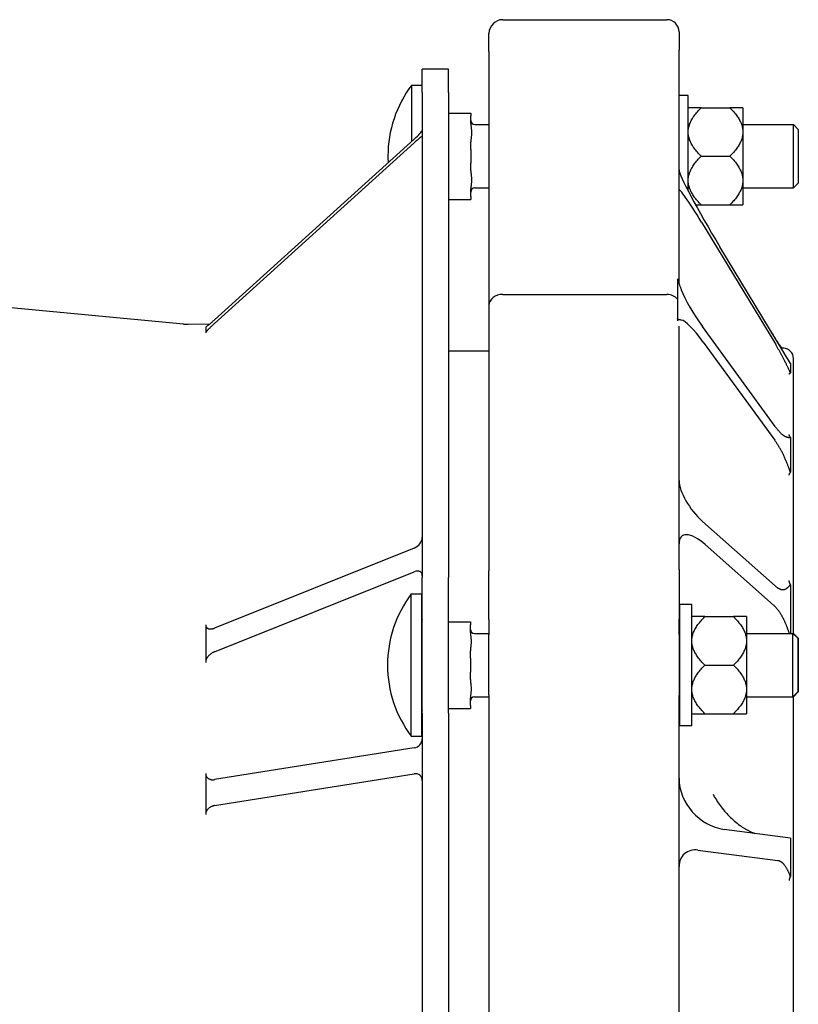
# Model space of a CAD drawing. Header units: millimetres. Extents: x 716 to 5005, y 168 to 1403.
# Tile 9 of 9: x 916 to 1109, y 1160 to 1403. Entities that reach past the tile are written whole.
import ezdxf

# ---------------------------------------------------------------- set-up
doc = ezdxf.new("R2010")
doc.units = ezdxf.units.MM
doc.layers.add('DETAIL', color=2, linetype='Continuous')

msp = doc.modelspace()

# ---------------------------------------------------------------- linework, layer by layer
at = {"layer": 'DETAIL'}
for p, q in [((1035.81, 1403.3), (1076.41, 1403.3)), ((1032.41, 1395.42), (1032.41, 1399.9)), ((1079.41, 1400.3), (1079.41, 1395.75)), ((1032.41, 1395.42), (1032.41, 1332.63)), ((1079.41, 1338.01), (1079.41, 1395.75)), ((1015.91, 1385.31), (1015.91, 1391.04)), ((1022.41, 1391.04), (1015.91, 1391.04)), ((1022.41, 1385.31), (1022.41, 1391.04)), ((1013.3, 1373.22), (1013.3, 1387.14)), ((1013.3, 1387.14), (1015.91, 1387.14)), ((1015.91, 1385.31), (1015.91, 1265.42)), ((1022.41, 1385.31), (1022.41, 1265.42)), ((1081.69, 1384.54), (1079.41, 1384.54)), ((1081.69, 1360.93), (1081.69, 1384.54)), ((1084.89, 1381.53), (1081.69, 1381.53)), ((1084.89, 1381.53), (1091.99, 1381.53)), ((1095.19, 1381.53), (1091.99, 1381.53)), ((1095.19, 1381.53), (1095.19, 1375.92)), ((1022.41, 1380.21), (1027.91, 1380.21)), ((1027.91, 1380.21), (1027.91, 1379.51)), ((1027.91, 1377.64), (1027.91, 1379.51)), ((1028.91, 1377.39), (1032.41, 1377.39)), ((1095.19, 1377.39), (1107.69, 1377.39)), ((1095.19, 1375.92), (1095.19, 1375.16)), ((1107.69, 1361.69), (1107.69, 1377.39)), ((1108.91, 1376.17), (1107.69, 1377.39)), ((1108.91, 1376.17), (1108.91, 1362.91)), ((1013.91, 1373.78), (964.54, 1329.1)), ((1027.91, 1371.23), (1027.91, 1373.11)), ((1095.19, 1375.16), (1095.19, 1363.92)), ((964.54, 1328.19), (1013.91, 1372.87)), ((1027.91, 1371.23), (1027.91, 1367.84)), ((1084.89, 1369.54), (1091.99, 1369.54)), ((1027.91, 1365.97), (1027.91, 1367.84)), ((1095.19, 1363.92), (1095.19, 1363.16)), ((1027.91, 1359.57), (1027.91, 1361.44)), ((1028.91, 1361.69), (1032.41, 1361.69)), ((1095.19, 1363.16), (1095.19, 1357.54)), ((1095.19, 1361.69), (1107.69, 1361.69)), ((1108.91, 1362.91), (1107.69, 1361.69)), ((1022.41, 1358.86), (1027.91, 1358.86)), ((1027.91, 1359.57), (1027.91, 1358.86)), ((1083.5, 1357.54), (1084.89, 1357.54)), ((1084.89, 1357.54), (1091.99, 1357.54)), ((1091.99, 1357.54), (1095.19, 1357.54)), ((1084.99, 1353.21), (1103.32, 1322.96)), ((1106.98, 1318.32), (1089.51, 1347.15)), ((1079, 1339.21), (1079, 1338.81)), ((1079, 1338.81), (1079, 1334.18)), ((1035.81, 1335.38), (1076.41, 1335.38)), ((1079, 1334.18), (1079, 1329.44)), ((956.86, 1328.05), (912.41, 1332.23)), ((1032.41, 1332.63), (1032.41, 1267.07)), ((1079, 1329.44), (1079, 1328.81)), ((957.97, 1328.01), (963.4, 1328.11)), ((962.41, 1327.37), (962.41, 1326.72)), ((962.41, 1326.72), (962.41, 1326.08)), ((1079.41, 1267.39), (1079.41, 1327.55)), ((1103.2, 1302.7), (1085.2, 1327.42)), ((962.41, 1326.08), (962.41, 1325.91)), ((1085.41, 1323.61), (1103.08, 1299.34)), ((1105.29, 1322.09), (1104.67, 1322.12)), ((1022.41, 1321.45), (1032.41, 1321.45)), ((1107.71, 1251.45), (1107.71, 1319.52)), ((1106.98, 1318.32), (1106.98, 1317.62)), ((1106.98, 1317.62), (1106.98, 1315.96)), ((1106.98, 1300.03), (1106.98, 1295.75)), ((1106.98, 1295.75), (1106.98, 1291.39)), ((1103.2, 1263.3), (1085.2, 1279.27)), ((1085.91, 1273.52), (1102.79, 1258.55)), ((1013.91, 1272.65), (964.54, 1252.87)), ((964.54, 1247.03), (1013.91, 1266.81)), ((1032.41, 1255), (1032.41, 1267.07)), ((1079.41, 1267.39), (1079.41, 1255.12)), ((1015.91, 1231.88), (1015.91, 1265.42)), ((1022.41, 1231.88), (1022.41, 1265.42)), ((1106.98, 1263.6), (1106.98, 1257.4)), ((1013.2, 1226.12), (1013.2, 1261.32)), ((1013.2, 1261.32), (1015.81, 1261.32)), ((1015.81, 1226.12), (1015.81, 1261.32)), ((1079.59, 1228.72), (1079.59, 1258.72)), ((1082.59, 1258.72), (1079.59, 1258.72)), ((1082.59, 1228.72), (1082.59, 1258.72)), ((1106.98, 1257.4), (1106.98, 1251.57)), ((962.41, 1253.71), (962.41, 1253.27)), ((1022.41, 1254.39), (1027.81, 1254.39)), ((1027.81, 1254.39), (1027.81, 1253.69)), ((1027.81, 1251.82), (1027.81, 1253.69)), ((1032.41, 1255), (1032.41, 1251.2)), ((1079.41, 1251.32), (1079.41, 1255.12)), ((1085.79, 1255.71), (1082.59, 1255.71)), ((1085.79, 1255.71), (1092.89, 1255.71)), ((1096.09, 1255.71), (1092.89, 1255.71)), ((1096.09, 1255.71), (1096.09, 1250.09)), ((962.41, 1253.27), (962.41, 1249.1)), ((1028.81, 1251.57), (1032.41, 1251.57)), ((1079.41, 1251.57), (1079.59, 1251.57)), ((1079.41, 1251.32), (1079.41, 1236.24)), ((1096.09, 1251.57), (1107.59, 1251.57)), ((1107.59, 1235.87), (1107.59, 1251.57)), ((1108.81, 1250.35), (1107.59, 1251.57)), ((1108.91, 1250.35), (1107.71, 1251.55)), ((962.41, 1249.1), (962.41, 1244.93)), ((1032.41, 1236.36), (1032.41, 1251.2)), ((1096.09, 1250.09), (1096.09, 1249.33)), ((1096.09, 1249.33), (1096.09, 1238.1)), ((1108.81, 1250.35), (1108.81, 1237.09)), ((1108.91, 1250.35), (1108.91, 1237.09)), ((1027.81, 1245.41), (1027.81, 1247.29)), ((962.41, 1244.93), (962.41, 1244.41)), ((1027.81, 1245.41), (1027.81, 1242.02)), ((1027.81, 1240.15), (1027.81, 1242.02)), ((1085.79, 1243.72), (1092.89, 1243.72)), ((1096.09, 1238.1), (1096.09, 1237.34)), ((1096.09, 1237.34), (1096.09, 1231.72)), ((1108.81, 1237.09), (1107.59, 1235.87)), ((1108.91, 1237.09), (1107.71, 1235.89)), ((1027.81, 1233.75), (1027.81, 1235.62)), ((1028.81, 1235.87), (1032.41, 1235.87)), ((1032.41, 1236.36), (1032.41, 1131.99)), ((1079.41, 1140.96), (1079.41, 1236.24)), ((1079.41, 1235.87), (1079.59, 1235.87)), ((1096.09, 1235.87), (1107.59, 1235.87)), ((1107.71, 1055.38), (1107.71, 1235.99)), ((1015.91, 1231.88), (1015.91, 1037.9)), ((1022.41, 1233.04), (1027.81, 1233.04)), ((1022.41, 1231.88), (1022.41, 1037.9)), ((1027.81, 1233.75), (1027.81, 1233.04)), ((1082.59, 1231.72), (1085.79, 1231.72)), ((1085.79, 1231.72), (1092.89, 1231.72)), ((1092.89, 1231.72), (1096.09, 1231.72)), ((1082.59, 1228.72), (1079.59, 1228.72)), ((1013.2, 1226.12), (1015.81, 1226.12)), ((1013.91, 1223.24), (964.54, 1215.41)), ((962.41, 1216.95), (962.41, 1216.44)), ((962.41, 1216.44), (962.41, 1211.87)), ((964.54, 1209.01), (1013.91, 1216.84)), ((962.41, 1211.87), (962.41, 1207.3)), ((962.41, 1207.3), (962.41, 1206.76)), ((1106.98, 1200.94), (1090.61, 1203.12)), ((1106.98, 1200.94), (1106.98, 1197.95)), ((1084.09, 1198.01), (1103.84, 1195.38)), ((1106.98, 1197.95), (1106.98, 1191.48))]:
    msp.add_line(p, q, dxfattribs=at)
at = {"layer": 'DETAIL', "flags": 128}
for points in [[(1081.69, 1375.92), (1081.71, 1376.14), (1081.74, 1376.36), (1081.78, 1376.59), (1081.83, 1376.81), (1081.89, 1377.04), (1081.96, 1377.26), (1082.04, 1377.48), (1082.13, 1377.71), (1082.23, 1377.94), (1082.33, 1378.16), (1082.45, 1378.39), (1082.58, 1378.62), (1082.71, 1378.85), (1082.86, 1379.09), (1083.01, 1379.32), (1083.18, 1379.56), (1083.36, 1379.79), (1083.54, 1380.03), (1083.74, 1380.28), (1083.95, 1380.52), (1084.17, 1380.77), (1084.4, 1381.02), (1084.64, 1381.28), (1084.89, 1381.53)], [(1091.99, 1381.53), (1092.25, 1381.28), (1092.49, 1381.02), (1092.72, 1380.77), (1092.94, 1380.52), (1093.14, 1380.28), (1093.34, 1380.03), (1093.53, 1379.79), (1093.7, 1379.56), (1093.87, 1379.32), (1094.03, 1379.09), (1094.17, 1378.85), (1094.31, 1378.62), (1094.43, 1378.39), (1094.55, 1378.16), (1094.66, 1377.94), (1094.76, 1377.71), (1094.84, 1377.48), (1094.92, 1377.26), (1094.99, 1377.04), (1095.05, 1376.81), (1095.1, 1376.59), (1095.14, 1376.36), (1095.17, 1376.14), (1095.19, 1375.92)], [(1027.91, 1377.64), (1027.92, 1377.45), (1027.93, 1377.26), (1027.95, 1377.07), (1027.97, 1376.88), (1027.99, 1376.7), (1028.01, 1376.51), (1028.04, 1376.32), (1028.06, 1376.13), (1028.08, 1375.93), (1028.1, 1375.74), (1028.11, 1375.55), (1028.11, 1375.37), (1028.11, 1375.19), (1028.1, 1375), (1028.08, 1374.81), (1028.06, 1374.62), (1028.04, 1374.42), (1028.01, 1374.23), (1027.99, 1374.04), (1027.97, 1373.86), (1027.95, 1373.68), (1027.93, 1373.49), (1027.92, 1373.29), (1027.91, 1373.11)], [(1084.89, 1369.54), (1084.64, 1369.8), (1084.4, 1370.05), (1084.17, 1370.3), (1083.95, 1370.55), (1083.74, 1370.79), (1083.54, 1371.04), (1083.36, 1371.28), (1083.18, 1371.51), (1083.01, 1371.75), (1082.86, 1371.98), (1082.71, 1372.22), (1082.58, 1372.45), (1082.45, 1372.68), (1082.33, 1372.91), (1082.23, 1373.13), (1082.13, 1373.36), (1082.04, 1373.59), (1081.96, 1373.81), (1081.89, 1374.03), (1081.83, 1374.26), (1081.78, 1374.48), (1081.74, 1374.71), (1081.71, 1374.93), (1081.69, 1375.16)], [(1095.19, 1375.16), (1095.17, 1374.93), (1095.14, 1374.71), (1095.1, 1374.48), (1095.05, 1374.26), (1094.99, 1374.03), (1094.92, 1373.81), (1094.84, 1373.59), (1094.76, 1373.36), (1094.66, 1373.13), (1094.55, 1372.91), (1094.43, 1372.68), (1094.31, 1372.45), (1094.17, 1372.22), (1094.03, 1371.98), (1093.87, 1371.75), (1093.7, 1371.51), (1093.53, 1371.28), (1093.34, 1371.04), (1093.14, 1370.79), (1092.94, 1370.55), (1092.72, 1370.3), (1092.49, 1370.05), (1092.25, 1369.8), (1091.99, 1369.54)], [(1081.69, 1363.92), (1081.71, 1364.15), (1081.74, 1364.37), (1081.78, 1364.59), (1081.83, 1364.82), (1081.89, 1365.04), (1081.96, 1365.27), (1082.04, 1365.49), (1082.13, 1365.72), (1082.23, 1365.94), (1082.33, 1366.17), (1082.45, 1366.4), (1082.58, 1366.63), (1082.71, 1366.86), (1082.86, 1367.09), (1083.01, 1367.33), (1083.18, 1367.56), (1083.36, 1367.8), (1083.54, 1368.04), (1083.74, 1368.28), (1083.95, 1368.53), (1084.17, 1368.78), (1084.4, 1369.03), (1084.64, 1369.28), (1084.89, 1369.54)], [(1091.99, 1369.54), (1092.25, 1369.28), (1092.49, 1369.03), (1092.72, 1368.78), (1092.94, 1368.53), (1093.14, 1368.28), (1093.34, 1368.04), (1093.53, 1367.8), (1093.7, 1367.56), (1093.87, 1367.33), (1094.03, 1367.09), (1094.17, 1366.86), (1094.31, 1366.63), (1094.43, 1366.4), (1094.55, 1366.17), (1094.66, 1365.94), (1094.76, 1365.72), (1094.84, 1365.49), (1094.92, 1365.27), (1094.99, 1365.04), (1095.05, 1364.82), (1095.1, 1364.59), (1095.14, 1364.37), (1095.17, 1364.15), (1095.19, 1363.92)], [(1027.91, 1365.97), (1027.92, 1365.78), (1027.93, 1365.59), (1027.95, 1365.4), (1027.97, 1365.22), (1027.99, 1365.03), (1028.01, 1364.85), (1028.04, 1364.65), (1028.06, 1364.46), (1028.08, 1364.27), (1028.1, 1364.07), (1028.11, 1363.89), (1028.11, 1363.7), (1028.11, 1363.52), (1028.1, 1363.34), (1028.08, 1363.14), (1028.06, 1362.95), (1028.04, 1362.76), (1028.01, 1362.56), (1027.99, 1362.38), (1027.97, 1362.19), (1027.95, 1362.01), (1027.93, 1361.82), (1027.92, 1361.62), (1027.91, 1361.44)], [(1084.89, 1357.54), (1084.64, 1357.8), (1084.4, 1358.05), (1084.17, 1358.31), (1083.95, 1358.55), (1083.74, 1358.8), (1083.54, 1359.04), (1083.36, 1359.28), (1083.18, 1359.52), (1083.01, 1359.76), (1082.86, 1359.99), (1082.71, 1360.22), (1082.58, 1360.45), (1082.45, 1360.68), (1082.33, 1360.91), (1082.23, 1361.14), (1082.13, 1361.37), (1082.04, 1361.59), (1081.96, 1361.82), (1081.89, 1362.04), (1081.83, 1362.26), (1081.78, 1362.49), (1081.74, 1362.71), (1081.71, 1362.94), (1081.69, 1363.16)], [(1095.19, 1363.16), (1095.17, 1362.94), (1095.14, 1362.71), (1095.1, 1362.49), (1095.05, 1362.26), (1094.99, 1362.04), (1094.92, 1361.82), (1094.84, 1361.59), (1094.76, 1361.37), (1094.66, 1361.14), (1094.55, 1360.91), (1094.43, 1360.68), (1094.31, 1360.45), (1094.17, 1360.22), (1094.03, 1359.99), (1093.87, 1359.76), (1093.7, 1359.52), (1093.53, 1359.28), (1093.34, 1359.04), (1093.14, 1358.8), (1092.94, 1358.55), (1092.72, 1358.31), (1092.49, 1358.05), (1092.25, 1357.8), (1091.99, 1357.54)], [(1079, 1338.81), (1079.03, 1338.78), (1079.06, 1338.74), (1079.09, 1338.69), (1079.12, 1338.64), (1079.15, 1338.59), (1079.19, 1338.53), (1079.22, 1338.46), (1079.25, 1338.4), (1079.28, 1338.32), (1079.32, 1338.24), (1079.35, 1338.16), (1079.39, 1338.07), (1079.43, 1337.97), (1079.47, 1337.87), (1079.51, 1337.76), (1079.56, 1337.64), (1079.6, 1337.52), (1079.65, 1337.4), (1079.7, 1337.26), (1079.75, 1337.13), (1079.8, 1336.99), (1079.86, 1336.84), (1079.92, 1336.69), (1079.97, 1336.54)], [(1079.98, 1329.04), (1079.92, 1329.05), (1079.86, 1329.05), (1079.81, 1329.06), (1079.76, 1329.06), (1079.71, 1329.06), (1079.66, 1329.07), (1079.61, 1329.07), (1079.56, 1329.08), (1079.52, 1329.08), (1079.48, 1329.09), (1079.44, 1329.1), (1079.4, 1329.11), (1079.36, 1329.12), (1079.32, 1329.13), (1079.28, 1329.15), (1079.25, 1329.17), (1079.22, 1329.19), (1079.19, 1329.21), (1079.16, 1329.24), (1079.12, 1329.27), (1079.09, 1329.3), (1079.06, 1329.34), (1079.03, 1329.39), (1079, 1329.44)], [(962.41, 1327.37), (962.46, 1327.39), (962.52, 1327.43), (962.58, 1327.47), (962.65, 1327.52), (962.72, 1327.57), (962.8, 1327.63), (962.88, 1327.69), (962.96, 1327.75), (963.05, 1327.82), (963.14, 1327.89), (963.23, 1327.97), (963.33, 1328.04), (963.42, 1328.12), (963.52, 1328.21), (963.62, 1328.29), (963.72, 1328.37), (963.82, 1328.46), (963.92, 1328.55), (964.02, 1328.64), (964.12, 1328.73), (964.23, 1328.82), (964.33, 1328.91), (964.43, 1329), (964.54, 1329.1)], [(964.54, 1328.19), (964.42, 1328.09), (964.3, 1327.98), (964.19, 1327.87), (964.08, 1327.77), (963.97, 1327.66), (963.86, 1327.56), (963.75, 1327.46), (963.64, 1327.36), (963.54, 1327.26), (963.43, 1327.16), (963.33, 1327.06), (963.24, 1326.96), (963.15, 1326.87), (963.06, 1326.78), (962.97, 1326.7), (962.89, 1326.61), (962.82, 1326.53), (962.75, 1326.46), (962.68, 1326.39), (962.62, 1326.32), (962.56, 1326.25), (962.5, 1326.19), (962.46, 1326.13), (962.41, 1326.08)], [(1104.83, 1322.11), (1104.75, 1322.24), (1104.66, 1322.36), (1104.57, 1322.49), (1104.48, 1322.62), (1104.39, 1322.75), (1104.3, 1322.89), (1104.21, 1323.02), (1104.11, 1323.16), (1104.02, 1323.3), (1103.93, 1323.44), (1103.83, 1323.59), (1103.74, 1323.73), (1103.64, 1323.88), (1103.54, 1324.03), (1103.45, 1324.18), (1103.35, 1324.33), (1103.25, 1324.49), (1103.16, 1324.64), (1103.06, 1324.8), (1102.96, 1324.95), (1102.86, 1325.11), (1102.77, 1325.27), (1102.67, 1325.43), (1102.57, 1325.59)], [(1105.41, 1319.23), (1105.33, 1319.38), (1105.26, 1319.53), (1105.17, 1319.69), (1105.09, 1319.84), (1105.01, 1319.99), (1104.93, 1320.15), (1104.84, 1320.31), (1104.76, 1320.46), (1104.67, 1320.62), (1104.59, 1320.78), (1104.5, 1320.93), (1104.41, 1321.09), (1104.32, 1321.25), (1104.23, 1321.41), (1104.14, 1321.56), (1104.05, 1321.72), (1103.96, 1321.88), (1103.87, 1322.03), (1103.78, 1322.19), (1103.69, 1322.34), (1103.6, 1322.5), (1103.5, 1322.65), (1103.41, 1322.8), (1103.32, 1322.96)], [(1106.98, 1315.96), (1106.93, 1316.05), (1106.89, 1316.14), (1106.85, 1316.24), (1106.8, 1316.34), (1106.75, 1316.45), (1106.7, 1316.56), (1106.65, 1316.67), (1106.6, 1316.78), (1106.54, 1316.9), (1106.49, 1317.03), (1106.43, 1317.16), (1106.37, 1317.29), (1106.3, 1317.42), (1106.24, 1317.56), (1106.17, 1317.7), (1106.1, 1317.84), (1106.03, 1317.99), (1105.95, 1318.15), (1105.87, 1318.31), (1105.79, 1318.48), (1105.7, 1318.66), (1105.61, 1318.84), (1105.51, 1319.03), (1105.41, 1319.23)], [(1106.67, 1315.7), (1106.67, 1315.7), (1106.67, 1315.71), (1106.68, 1315.72), (1106.68, 1315.73), (1106.69, 1315.74), (1106.7, 1315.75), (1106.7, 1315.76), (1106.71, 1315.77), (1106.72, 1315.78), (1106.73, 1315.79), (1106.74, 1315.8), (1106.75, 1315.81), (1106.76, 1315.82), (1106.78, 1315.84), (1106.79, 1315.85), (1106.81, 1315.86), (1106.82, 1315.87), (1106.84, 1315.88), (1106.86, 1315.89), (1106.88, 1315.91), (1106.9, 1315.92), (1106.93, 1315.93), (1106.95, 1315.95), (1106.98, 1315.96)], [(1103.2, 1302.7), (1103.3, 1302.57), (1103.39, 1302.44), (1103.49, 1302.31), (1103.59, 1302.19), (1103.69, 1302.07), (1103.78, 1301.95), (1103.88, 1301.83), (1103.98, 1301.72), (1104.07, 1301.61), (1104.17, 1301.51), (1104.26, 1301.4), (1104.36, 1301.3), (1104.45, 1301.21), (1104.54, 1301.12), (1104.63, 1301.03), (1104.72, 1300.94), (1104.81, 1300.86), (1104.9, 1300.78), (1104.99, 1300.71), (1105.08, 1300.64), (1105.16, 1300.58), (1105.25, 1300.52), (1105.33, 1300.46), (1105.41, 1300.41)], [(1105.41, 1300.41), (1105.51, 1300.35), (1105.61, 1300.3), (1105.7, 1300.26), (1105.79, 1300.22), (1105.87, 1300.19), (1105.95, 1300.16), (1106.02, 1300.13), (1106.09, 1300.11), (1106.16, 1300.1), (1106.23, 1300.08), (1106.3, 1300.07), (1106.36, 1300.06), (1106.42, 1300.05), (1106.48, 1300.04), (1106.54, 1300.04), (1106.59, 1300.04), (1106.65, 1300.03), (1106.7, 1300.03), (1106.75, 1300.03), (1106.8, 1300.03), (1106.85, 1300.03), (1106.89, 1300.03), (1106.93, 1300.03), (1106.98, 1300.03)], [(1106.98, 1300.03), (1106.95, 1300.07), (1106.92, 1300.11), (1106.9, 1300.15), (1106.87, 1300.19), (1106.85, 1300.22), (1106.83, 1300.26), (1106.81, 1300.29), (1106.79, 1300.33), (1106.77, 1300.36), (1106.76, 1300.4), (1106.75, 1300.43), (1106.73, 1300.46), (1106.72, 1300.49), (1106.71, 1300.52), (1106.7, 1300.55), (1106.69, 1300.57), (1106.68, 1300.6), (1106.68, 1300.62), (1106.67, 1300.65), (1106.66, 1300.67), (1106.66, 1300.69), (1106.65, 1300.72), (1106.65, 1300.74), (1106.65, 1300.76)], [(1105.41, 1295.33), (1105.33, 1295.51), (1105.24, 1295.7), (1105.15, 1295.88), (1105.06, 1296.06), (1104.97, 1296.24), (1104.88, 1296.42), (1104.78, 1296.6), (1104.69, 1296.77), (1104.59, 1296.95), (1104.5, 1297.12), (1104.4, 1297.29), (1104.3, 1297.46), (1104.2, 1297.63), (1104.1, 1297.8), (1104, 1297.96), (1103.9, 1298.13), (1103.8, 1298.29), (1103.7, 1298.45), (1103.59, 1298.6), (1103.49, 1298.75), (1103.39, 1298.91), (1103.29, 1299.05), (1103.18, 1299.2), (1103.08, 1299.34)], [(1106.98, 1291.39), (1106.93, 1291.51), (1106.89, 1291.63), (1106.84, 1291.75), (1106.8, 1291.89), (1106.75, 1292.02), (1106.7, 1292.16), (1106.64, 1292.3), (1106.59, 1292.45), (1106.53, 1292.6), (1106.47, 1292.76), (1106.41, 1292.92), (1106.35, 1293.08), (1106.29, 1293.25), (1106.22, 1293.42), (1106.15, 1293.6), (1106.08, 1293.77), (1106.01, 1293.95), (1105.93, 1294.14), (1105.86, 1294.32), (1105.78, 1294.51), (1105.69, 1294.7), (1105.61, 1294.9), (1105.51, 1295.11), (1105.41, 1295.33)], [(1106.63, 1290.66), (1106.63, 1290.68), (1106.64, 1290.71), (1106.64, 1290.73), (1106.65, 1290.76), (1106.66, 1290.78), (1106.66, 1290.81), (1106.67, 1290.84), (1106.68, 1290.87), (1106.69, 1290.89), (1106.7, 1290.92), (1106.72, 1290.95), (1106.73, 1290.98), (1106.74, 1291.01), (1106.76, 1291.04), (1106.77, 1291.08), (1106.79, 1291.11), (1106.81, 1291.14), (1106.83, 1291.18), (1106.85, 1291.21), (1106.87, 1291.25), (1106.9, 1291.28), (1106.92, 1291.32), (1106.95, 1291.36), (1106.98, 1291.39)], [(1105.41, 1262.43), (1105.51, 1262.45), (1105.61, 1262.49), (1105.7, 1262.52), (1105.79, 1262.56), (1105.87, 1262.6), (1105.95, 1262.65), (1106.02, 1262.7), (1106.09, 1262.75), (1106.16, 1262.8), (1106.23, 1262.85), (1106.3, 1262.9), (1106.36, 1262.96), (1106.42, 1263.02), (1106.48, 1263.07), (1106.54, 1263.13), (1106.59, 1263.19), (1106.65, 1263.24), (1106.7, 1263.3), (1106.75, 1263.35), (1106.8, 1263.41), (1106.85, 1263.46), (1106.89, 1263.51), (1106.93, 1263.55), (1106.98, 1263.6)], [(1106.98, 1263.6), (1106.95, 1263.65), (1106.92, 1263.71), (1106.9, 1263.77), (1106.87, 1263.82), (1106.85, 1263.88), (1106.83, 1263.93), (1106.81, 1263.98), (1106.79, 1264.03), (1106.77, 1264.08), (1106.76, 1264.12), (1106.75, 1264.17), (1106.73, 1264.21), (1106.72, 1264.26), (1106.71, 1264.3), (1106.7, 1264.34), (1106.69, 1264.38), (1106.68, 1264.42), (1106.68, 1264.45), (1106.67, 1264.49), (1106.66, 1264.52), (1106.66, 1264.56), (1106.65, 1264.59), (1106.65, 1264.62), (1106.65, 1264.64)], [(1103.2, 1263.3), (1103.3, 1263.22), (1103.39, 1263.14), (1103.49, 1263.06), (1103.59, 1262.99), (1103.69, 1262.92), (1103.78, 1262.85), (1103.88, 1262.79), (1103.98, 1262.74), (1104.07, 1262.68), (1104.17, 1262.63), (1104.26, 1262.59), (1104.36, 1262.55), (1104.45, 1262.51), (1104.54, 1262.48), (1104.63, 1262.46), (1104.72, 1262.43), (1104.81, 1262.42), (1104.9, 1262.4), (1104.99, 1262.4), (1105.08, 1262.39), (1105.16, 1262.39), (1105.25, 1262.4), (1105.33, 1262.41), (1105.41, 1262.43)], [(1105.41, 1254.84), (1105.32, 1255.04), (1105.22, 1255.23), (1105.12, 1255.42), (1105.02, 1255.61), (1104.92, 1255.8), (1104.82, 1255.98), (1104.71, 1256.15), (1104.61, 1256.33), (1104.5, 1256.5), (1104.39, 1256.66), (1104.28, 1256.82), (1104.17, 1256.98), (1104.06, 1257.14), (1103.95, 1257.29), (1103.83, 1257.43), (1103.72, 1257.57), (1103.61, 1257.71), (1103.49, 1257.84), (1103.37, 1257.97), (1103.26, 1258.1), (1103.14, 1258.22), (1103.03, 1258.33), (1102.91, 1258.44), (1102.79, 1258.55)], [(1082.59, 1250.09), (1082.61, 1250.32), (1082.64, 1250.54), (1082.68, 1250.77), (1082.73, 1250.99), (1082.79, 1251.21), (1082.86, 1251.44), (1082.94, 1251.66), (1083.03, 1251.89), (1083.13, 1252.12), (1083.23, 1252.34), (1083.35, 1252.57), (1083.48, 1252.8), (1083.61, 1253.03), (1083.76, 1253.26), (1083.91, 1253.5), (1084.08, 1253.73), (1084.26, 1253.97), (1084.44, 1254.21), (1084.64, 1254.46), (1084.85, 1254.7), (1085.07, 1254.95), (1085.3, 1255.2), (1085.54, 1255.45), (1085.79, 1255.71)], [(1092.89, 1255.71), (1093.15, 1255.45), (1093.39, 1255.2), (1093.62, 1254.95), (1093.84, 1254.7), (1094.04, 1254.46), (1094.24, 1254.21), (1094.43, 1253.97), (1094.6, 1253.73), (1094.77, 1253.5), (1094.93, 1253.26), (1095.07, 1253.03), (1095.21, 1252.8), (1095.33, 1252.57), (1095.45, 1252.34), (1095.56, 1252.12), (1095.66, 1251.89), (1095.74, 1251.66), (1095.82, 1251.44), (1095.89, 1251.21), (1095.95, 1250.99), (1096, 1250.77), (1096.04, 1250.54), (1096.07, 1250.32), (1096.09, 1250.09)], [(1106.7, 1251.57), (1106.66, 1251.68), (1106.62, 1251.8), (1106.58, 1251.92), (1106.54, 1252.04), (1106.5, 1252.16), (1106.45, 1252.29), (1106.4, 1252.42), (1106.36, 1252.55), (1106.31, 1252.68), (1106.26, 1252.81), (1106.21, 1252.95), (1106.16, 1253.09), (1106.1, 1253.23), (1106.05, 1253.36), (1105.99, 1253.51), (1105.94, 1253.65), (1105.88, 1253.79), (1105.82, 1253.93), (1105.76, 1254.08), (1105.7, 1254.22), (1105.63, 1254.37), (1105.56, 1254.53), (1105.49, 1254.68), (1105.41, 1254.84)], [(962.41, 1253.27), (962.46, 1253.18), (962.52, 1253.1), (962.58, 1253.02), (962.65, 1252.96), (962.72, 1252.9), (962.8, 1252.85), (962.88, 1252.8), (962.96, 1252.77), (963.05, 1252.73), (963.14, 1252.71), (963.23, 1252.69), (963.33, 1252.68), (963.42, 1252.67), (963.52, 1252.66), (963.62, 1252.66), (963.72, 1252.67), (963.82, 1252.68), (963.92, 1252.7), (964.02, 1252.72), (964.12, 1252.74), (964.23, 1252.77), (964.33, 1252.8), (964.43, 1252.83), (964.54, 1252.87)], [(1027.81, 1251.82), (1027.82, 1251.63), (1027.83, 1251.44), (1027.85, 1251.24), (1027.87, 1251.06), (1027.89, 1250.88), (1027.91, 1250.69), (1027.94, 1250.5), (1027.96, 1250.31), (1027.98, 1250.11), (1028, 1249.92), (1028.01, 1249.73), (1028.01, 1249.55), (1028.01, 1249.37), (1028, 1249.18), (1027.98, 1248.99), (1027.96, 1248.8), (1027.94, 1248.6), (1027.91, 1248.41), (1027.89, 1248.22), (1027.87, 1248.04), (1027.85, 1247.86), (1027.83, 1247.66), (1027.82, 1247.47), (1027.81, 1247.29)], [(1085.79, 1243.72), (1085.54, 1243.97), (1085.3, 1244.23), (1085.07, 1244.48), (1084.85, 1244.73), (1084.64, 1244.97), (1084.44, 1245.22), (1084.26, 1245.46), (1084.08, 1245.69), (1083.91, 1245.93), (1083.76, 1246.16), (1083.61, 1246.4), (1083.48, 1246.63), (1083.35, 1246.86), (1083.23, 1247.09), (1083.13, 1247.31), (1083.03, 1247.54), (1082.94, 1247.76), (1082.86, 1247.99), (1082.79, 1248.21), (1082.73, 1248.44), (1082.68, 1248.66), (1082.64, 1248.89), (1082.61, 1249.11), (1082.59, 1249.33)], [(1096.09, 1249.33), (1096.07, 1249.11), (1096.04, 1248.89), (1096, 1248.66), (1095.95, 1248.44), (1095.89, 1248.21), (1095.82, 1247.99), (1095.74, 1247.76), (1095.66, 1247.54), (1095.56, 1247.31), (1095.45, 1247.09), (1095.33, 1246.86), (1095.21, 1246.63), (1095.07, 1246.4), (1094.93, 1246.16), (1094.77, 1245.93), (1094.6, 1245.69), (1094.43, 1245.46), (1094.24, 1245.22), (1094.04, 1244.97), (1093.84, 1244.73), (1093.62, 1244.48), (1093.39, 1244.23), (1093.15, 1243.97), (1092.89, 1243.72)], [(964.54, 1247.03), (964.42, 1246.98), (964.3, 1246.93), (964.19, 1246.87), (964.08, 1246.81), (963.97, 1246.74), (963.86, 1246.67), (963.75, 1246.6), (963.64, 1246.52), (963.54, 1246.44), (963.43, 1246.35), (963.33, 1246.27), (963.24, 1246.18), (963.15, 1246.08), (963.06, 1245.99), (962.97, 1245.89), (962.89, 1245.79), (962.82, 1245.69), (962.75, 1245.59), (962.68, 1245.49), (962.62, 1245.38), (962.56, 1245.27), (962.5, 1245.16), (962.46, 1245.05), (962.41, 1244.93)], [(1082.59, 1238.1), (1082.61, 1238.32), (1082.64, 1238.55), (1082.68, 1238.77), (1082.73, 1239), (1082.79, 1239.22), (1082.86, 1239.44), (1082.94, 1239.67), (1083.03, 1239.89), (1083.13, 1240.12), (1083.23, 1240.35), (1083.35, 1240.58), (1083.48, 1240.81), (1083.61, 1241.04), (1083.76, 1241.27), (1083.91, 1241.5), (1084.08, 1241.74), (1084.26, 1241.98), (1084.44, 1242.22), (1084.64, 1242.46), (1084.85, 1242.71), (1085.07, 1242.95), (1085.3, 1243.21), (1085.54, 1243.46), (1085.79, 1243.72)], [(1092.89, 1243.72), (1093.15, 1243.46), (1093.39, 1243.21), (1093.62, 1242.95), (1093.84, 1242.71), (1094.04, 1242.46), (1094.24, 1242.22), (1094.43, 1241.98), (1094.6, 1241.74), (1094.77, 1241.5), (1094.93, 1241.27), (1095.07, 1241.04), (1095.21, 1240.81), (1095.33, 1240.58), (1095.45, 1240.35), (1095.56, 1240.12), (1095.66, 1239.89), (1095.74, 1239.67), (1095.82, 1239.44), (1095.89, 1239.22), (1095.95, 1239), (1096, 1238.77), (1096.04, 1238.55), (1096.07, 1238.32), (1096.09, 1238.1)], [(1027.81, 1240.15), (1027.82, 1239.96), (1027.83, 1239.77), (1027.85, 1239.58), (1027.87, 1239.39), (1027.89, 1239.21), (1027.91, 1239.02), (1027.94, 1238.83), (1027.96, 1238.64), (1027.98, 1238.44), (1028, 1238.25), (1028.01, 1238.06), (1028.01, 1237.88), (1028.01, 1237.7), (1028, 1237.51), (1027.98, 1237.32), (1027.96, 1237.13), (1027.94, 1236.93), (1027.91, 1236.74), (1027.89, 1236.55), (1027.87, 1236.37), (1027.85, 1236.19), (1027.83, 1236), (1027.82, 1235.8), (1027.81, 1235.62)], [(1085.79, 1231.72), (1085.54, 1231.98), (1085.3, 1232.23), (1085.07, 1232.48), (1084.85, 1232.73), (1084.64, 1232.98), (1084.44, 1233.22), (1084.26, 1233.46), (1084.08, 1233.7), (1083.91, 1233.94), (1083.76, 1234.17), (1083.61, 1234.4), (1083.48, 1234.63), (1083.35, 1234.86), (1083.23, 1235.09), (1083.13, 1235.32), (1083.03, 1235.54), (1082.94, 1235.77), (1082.86, 1235.99), (1082.79, 1236.22), (1082.73, 1236.44), (1082.68, 1236.67), (1082.64, 1236.89), (1082.61, 1237.12), (1082.59, 1237.34)], [(1096.09, 1237.34), (1096.07, 1237.12), (1096.04, 1236.89), (1096, 1236.67), (1095.95, 1236.44), (1095.89, 1236.22), (1095.82, 1235.99), (1095.74, 1235.77), (1095.66, 1235.54), (1095.56, 1235.32), (1095.45, 1235.09), (1095.33, 1234.86), (1095.21, 1234.63), (1095.07, 1234.4), (1094.93, 1234.17), (1094.77, 1233.94), (1094.6, 1233.7), (1094.43, 1233.46), (1094.24, 1233.22), (1094.04, 1232.98), (1093.84, 1232.73), (1093.62, 1232.48), (1093.39, 1232.23), (1093.15, 1231.98), (1092.89, 1231.72)], [(962.41, 1216.44), (962.46, 1216.32), (962.52, 1216.22), (962.58, 1216.12), (962.65, 1216.03), (962.72, 1215.94), (962.8, 1215.87), (962.88, 1215.8), (962.96, 1215.73), (963.05, 1215.67), (963.14, 1215.62), (963.23, 1215.57), (963.33, 1215.53), (963.42, 1215.49), (963.52, 1215.46), (963.62, 1215.44), (963.72, 1215.42), (963.82, 1215.4), (963.92, 1215.39), (964.02, 1215.38), (964.12, 1215.38), (964.23, 1215.38), (964.33, 1215.38), (964.43, 1215.39), (964.54, 1215.41)], [(1087.82, 1211.79), (1088.01, 1211.43), (1088.21, 1211.08), (1088.42, 1210.73), (1088.64, 1210.38), (1088.86, 1210.03), (1089.1, 1209.68), (1089.34, 1209.33), (1089.59, 1208.99), (1089.84, 1208.65), (1090.1, 1208.32), (1090.37, 1207.98), (1090.65, 1207.65), (1090.94, 1207.33), (1091.23, 1207.01), (1091.52, 1206.69), (1091.83, 1206.38), (1092.14, 1206.07), (1092.46, 1205.77), (1092.78, 1205.47), (1093.11, 1205.17), (1093.45, 1204.89), (1093.79, 1204.61), (1094.14, 1204.33), (1094.49, 1204.07)], [(964.54, 1209.01), (964.42, 1208.99), (964.3, 1208.96), (964.19, 1208.93), (964.08, 1208.89), (963.97, 1208.85), (963.86, 1208.8), (963.75, 1208.75), (963.64, 1208.7), (963.54, 1208.64), (963.43, 1208.57), (963.33, 1208.51), (963.24, 1208.43), (963.15, 1208.36), (963.06, 1208.28), (962.97, 1208.19), (962.89, 1208.11), (962.82, 1208.02), (962.75, 1207.93), (962.68, 1207.83), (962.62, 1207.74), (962.56, 1207.63), (962.5, 1207.53), (962.46, 1207.42), (962.41, 1207.3)], [(1094.49, 1204.07), (1094.63, 1203.97), (1094.77, 1203.87), (1094.91, 1203.77), (1095.06, 1203.67), (1095.2, 1203.58), (1095.35, 1203.49), (1095.5, 1203.39), (1095.65, 1203.31), (1095.79, 1203.22), (1095.95, 1203.13), (1096.1, 1203.05), (1096.25, 1202.97), (1096.4, 1202.89), (1096.56, 1202.81), (1096.71, 1202.73), (1096.87, 1202.66), (1097.03, 1202.58), (1097.19, 1202.51), (1097.35, 1202.44), (1097.51, 1202.37), (1097.67, 1202.31), (1097.83, 1202.24), (1097.99, 1202.18), (1098.15, 1202.12)], [(1105.41, 1194.4), (1105.35, 1194.47), (1105.29, 1194.54), (1105.23, 1194.61), (1105.16, 1194.67), (1105.1, 1194.73), (1105.04, 1194.79), (1104.97, 1194.84), (1104.91, 1194.9), (1104.85, 1194.95), (1104.78, 1194.99), (1104.71, 1195.04), (1104.65, 1195.08), (1104.58, 1195.12), (1104.52, 1195.16), (1104.45, 1195.19), (1104.38, 1195.22), (1104.31, 1195.25), (1104.25, 1195.28), (1104.18, 1195.3), (1104.11, 1195.32), (1104.04, 1195.34), (1103.98, 1195.36), (1103.91, 1195.37), (1103.84, 1195.38)], [(1106.98, 1191.48), (1106.93, 1191.58), (1106.89, 1191.68), (1106.85, 1191.79), (1106.8, 1191.9), (1106.75, 1192.02), (1106.7, 1192.13), (1106.64, 1192.25), (1106.59, 1192.38), (1106.53, 1192.5), (1106.47, 1192.63), (1106.41, 1192.76), (1106.35, 1192.89), (1106.28, 1193.02), (1106.22, 1193.15), (1106.15, 1193.28), (1106.07, 1193.42), (1106, 1193.55), (1105.92, 1193.67), (1105.84, 1193.8), (1105.76, 1193.93), (1105.68, 1194.05), (1105.59, 1194.17), (1105.5, 1194.29), (1105.41, 1194.4)], [(1106.73, 1190.5), (1106.74, 1190.53), (1106.74, 1190.56), (1106.74, 1190.59), (1106.74, 1190.63), (1106.75, 1190.66), (1106.75, 1190.7), (1106.76, 1190.73), (1106.77, 1190.77), (1106.77, 1190.81), (1106.78, 1190.84), (1106.79, 1190.88), (1106.8, 1190.92), (1106.81, 1190.97), (1106.82, 1191.01), (1106.83, 1191.05), (1106.84, 1191.1), (1106.85, 1191.14), (1106.87, 1191.19), (1106.88, 1191.23), (1106.9, 1191.28), (1106.92, 1191.33), (1106.94, 1191.38), (1106.96, 1191.43), (1106.98, 1191.48)]]:
    msp.add_lwpolyline(points, dxfattribs=at)
at = {"layer": 'DETAIL'}
for centre, radius, start, end in [((1035.81, 1399.9), 3.4, 90, 180), ((1076.41, 1400.3), 3, 0, 90), ((1036.71, 1369.52), 29.3, 143.0366, 179.9643), ((1028.91, 1378.39), 1, 180, 270), ((1036.71, 1369.56), 29.3, 180.0357, 183.1691), ((1028.91, 1360.69), 1, 90, 180), ((957.79, 1338.01), 10, 264.6373, 271), ((1105.14, 1319.52), 2.57, 0, 86.7074), ((1036.61, 1243.7), 29.3, 143.0366, 179.9643), ((1016.81, 1255.39), 1, 180, 205.8419), ((1028.81, 1252.57), 1, 180, 270), ((1036.61, 1243.74), 29.3, 180.0357, 216.9634), ((1028.81, 1234.87), 1, 90, 180), ((1016.81, 1232.04), 1, 154.1581, 180)]:
    msp.add_arc(centre, radius, start, end, dxfattribs=at)
for centre, major_axis, ratio, start_param, end_param in [((1013.91, 1374.06), (2, 1.82), 0.076147, 4.642855, 6.213651), ((1013.91, 1372.59), (2, 1.82), 0.076147, 6.213651, 7.784447), ((1089.51, 1349.51), (-10.05, 16.83), 0.062003, 0.103485, 1.674281), ((1084.99, 1351.91), (-5.55, 9.3), 0.062003, 4.815874, 6.38667), ((1085.2, 1330.83), (-5.56, 8.59), 0.188323, 0.727542, 1.853834), ((1035.81, 1332.63), (-3.4, 0), 0.809115, 4.712389, 6.283185), ((1076.41, 1332.95), (3, 0), 0.809115, 0.532376, 1.570796), ((1085.41, 1320.08), (-5.76, 8.9), 0.188323, 4.995427, 6.128936), ((1085.2, 1284.21), (5.14, -6.83), 0.391048, 3.62141, 5.192206), ((1085.91, 1267.98), (5.77, -7.67), 0.391048, 2.050613, 3.62141), ((1013.91, 1274.45), (1.7, 1.63), 0.648916, 4.154683, 5.725479), ((1013.91, 1265.01), (1.7, 1.63), 0.648916, 5.725479, 7.296276), ((1013.91, 1225.21), (1.53, 1.51), 0.851748, 4.014605, 5.585401), ((1013.91, 1214.87), (1.53, 1.51), 0.851748, 5.585401, 7.156197), ((1090.61, 1214.29), (8.27, -8.63), 0.875167, 3.88212, 5.452916), ((1084.09, 1193.34), (3.45, -3.61), 0.875167, 2.311323, 3.88212)]:
    msp.add_ellipse(centre, major_axis=major_axis, ratio=ratio, start_param=start_param, end_param=end_param, dxfattribs=at)

doc.saveas('drawing.dxf')
